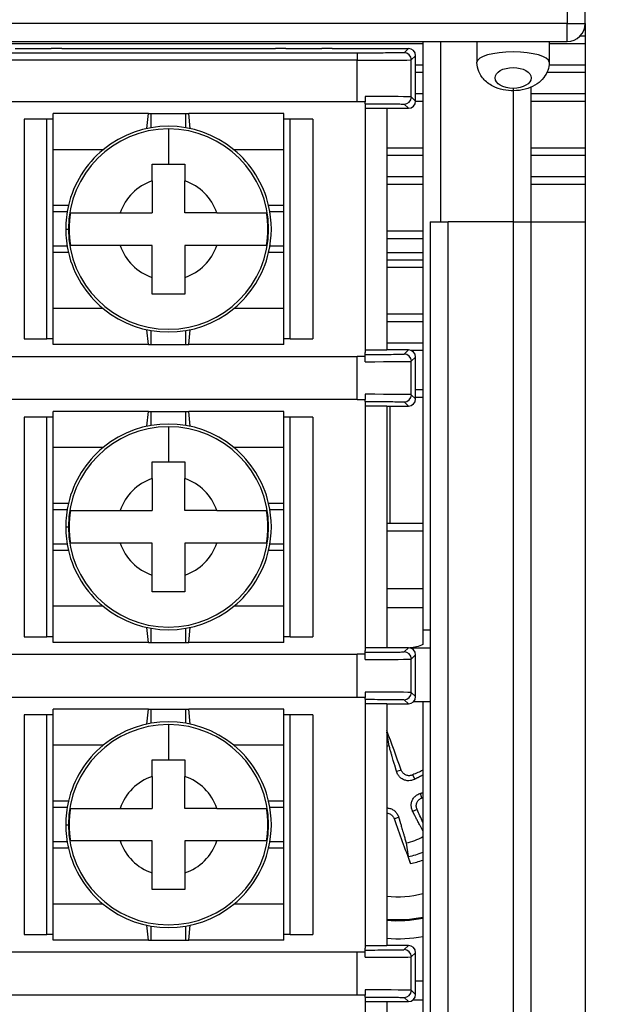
# Model space of a CAD drawing. Extents: x 14112 to 14372, y -2388 to -2111.
# Tile 14 of 22: x 14124 to 14140, y -2200 to -2173. Entities that reach past the tile are written whole.
import ezdxf

# ---------------------------------------------------------------- set-up
doc = ezdxf.new("R2010")
doc.units = 0
doc.layers.get('0').update_dxf_attribs({"linetype": 'CONTINUOUS'})
doc.layers.get('DEFPOINTS').update_dxf_attribs({"color": 8, "linetype": 'CONTINUOUS'})
doc.styles.get("Standard").update_dxf_attribs({"font": 'PMingLiU.ttf'})
doc.dimstyles.new('ISO-25', dxfattribs={"dimtxt": 3, "dimasz": 3, "dimexe": 1, "dimexo": 1, "dimgap": 2, "dimtad": 2, "dimtih": 1, "dimtoh": 1, "dimtxsty": 'STANDARD', "dimcen": 0, "dimclrd": 256, "dimclre": 256, "dimclrt": 256, "dimazin": 3, "dimtfac": 1, "dimtmove": 0, "dimatfit": 3})

# ---------------------------------------------------------------- blocks, each defined once
blk = doc.blocks.new('*D3')
for p, q in [((14112.495, -2196.209), (14112.495, -2116.096)), ((14162.495, -2196.209), (14162.495, -2116.096)), ((14115.495, -2117.096), (14159.495, -2117.096))]:
    blk.add_line(p, q)
for points in [[(14115.495, -2116.596), (14115.495, -2117.596), (14112.495, -2117.096)], [(14159.495, -2116.596), (14159.495, -2117.596), (14162.495, -2117.096)]]:
    blk.add_solid(points)
at = {"layer": 'DEFPOINTS', "color": 0}
for p in [(14162.495, -2117.096), (14112.495, -2197.209), (14162.495, -2197.209)]:
    blk.add_point(p, dxfattribs=at)
at = {"insert": (14137.495, -2113.398), "char_height": 3, "attachment_point": 5}
blk.add_mtext('50', dxfattribs=at)
blk = doc.blocks.new('*D4')
for p, q in [((14118.495, -2287.049), (14118.495, -2124.127)), ((14156.495, -2137.049), (14156.495, -2124.127)), ((14153.495, -2125.127), (14121.495, -2125.127))]:
    blk.add_line(p, q)
for points in [[(14121.495, -2124.627), (14121.495, -2125.627), (14118.495, -2125.127)], [(14153.495, -2124.627), (14153.495, -2125.627), (14156.495, -2125.127)]]:
    blk.add_solid(points)
at = {"layer": 'DEFPOINTS', "color": 0}
for p in [(14118.495, -2125.127), (14156.495, -2138.049), (14118.495, -2288.049)]:
    blk.add_point(p, dxfattribs=at)
at = {"insert": (14137.495, -2121.457), "char_height": 3, "attachment_point": 5}
blk.add_mtext('38', dxfattribs=at)
blk = doc.blocks.new('*D5')
for p, q in [((14157.495, -2138.049), (14171.483, -2138.049)), ((14170.483, -2141.049), (14170.483, -2285.049)), ((14119.495, -2288.049), (14171.483, -2288.049))]:
    blk.add_line(p, q)
for points in [[(14169.983, -2141.049), (14170.983, -2141.049), (14170.483, -2138.049)], [(14169.983, -2285.049), (14170.983, -2285.049), (14170.483, -2288.049)]]:
    blk.add_solid(points)
at = {"layer": 'DEFPOINTS', "color": 0}
for p in [(14156.495, -2138.049), (14118.495, -2288.049), (14170.483, -2288.049)]:
    blk.add_point(p, dxfattribs=at)
at = {"insert": (14175.348, -2213.049), "char_height": 3, "attachment_point": 5}
blk.add_mtext('150', dxfattribs=at)
blk = doc.blocks.new('*D6')
for p, q in [((14139.172, -2132.049), (14179.997, -2132.049)), ((14178.997, -2135.049), (14178.997, -2291.049)), ((14138.565, -2294.049), (14179.997, -2294.049))]:
    blk.add_line(p, q)
for points in [[(14178.497, -2135.049), (14179.497, -2135.049), (14178.997, -2132.049)], [(14178.497, -2291.049), (14179.497, -2291.049), (14178.997, -2294.049)]]:
    blk.add_solid(points)
at = {"layer": 'DEFPOINTS', "color": 0}
for p in [(14138.172, -2132.049), (14137.565, -2294.049), (14178.997, -2294.049)]:
    blk.add_point(p, dxfattribs=at)
at = {"insert": (14183.861, -2213.049), "char_height": 3, "attachment_point": 5}
blk.add_mtext('162', dxfattribs=at)

msp = doc.modelspace()

# ---------------------------------------------------------------- linework, layer by layer
for p, q in [((14138.995, -2165.549), (14138.995, -2172.849)), ((14139.495, -2172.849), (14139.495, -2165.549)), ((14138.995, -2172.849), (14112.995, -2172.849)), ((14138.995, -2172.849), (14139.495, -2172.849)), ((14138.995, -2173.349), (14138.995, -2172.849)), ((14139.495, -2172.849), (14139.495, -2275.049)), ((14139.495, -2173.204), (14139.348, -2173.204)), ((14112.995, -2173.349), (14138.995, -2173.349)), ((14122.465, -2173.404), (14134.995, -2173.404)), ((14134.995, -2173.349), (14134.995, -2189.649)), ((14135.495, -2178.349), (14135.495, -2173.349)), ((14136.495, -2173.349), (14136.495, -2173.927)), ((14138.495, -2173.349), (14138.495, -2173.927)), ((14138.495, -2173.404), (14139.495, -2173.404)), ((14133.176, -2173.671), (14122.715, -2173.671)), ((14123.695, -2173.549), (14124.695, -2173.549)), ((14124.984, -2173.545), (14124.695, -2173.549)), ((14124.984, -2173.545), (14130.906, -2173.545)), ((14131.195, -2173.549), (14130.906, -2173.545)), ((14131.195, -2173.549), (14132.195, -2173.549)), ((14132.484, -2173.545), (14132.195, -2173.549)), ((14132.484, -2173.545), (14134.595, -2173.545)), ((14133.176, -2173.671), (14133.176, -2173.871)), ((14134.595, -2173.545), (14134.475, -2173.66)), ((14134.795, -2173.745), (14134.675, -2173.86)), ((14134.795, -2175.001), (14134.795, -2173.745)), ((14133.176, -2173.871), (14122.715, -2173.871)), ((14133.176, -2175.023), (14133.176, -2173.871)), ((14134.675, -2174.886), (14134.675, -2173.86)), ((14134.995, -2174.004), (14134.795, -2174.004)), ((14139.495, -2174.004), (14138.491, -2174.004)), ((14134.795, -2174.204), (14134.995, -2174.204)), ((14138.435, -2174.204), (14139.495, -2174.204)), ((14137.995, -2178.349), (14137.995, -2174.616)), ((14133.395, -2174.875), (14133.395, -2175.023)), ((14134.675, -2174.886), (14134.675, -2174.886)), ((14134.675, -2174.886), (14134.795, -2175.001)), ((14134.995, -2174.804), (14134.795, -2174.804)), ((14137.495, -2174.648), (14137.495, -2174.715)), ((14137.495, -2174.715), (14137.495, -2178.349)), ((14139.495, -2174.804), (14137.995, -2174.804)), ((14133.176, -2175.023), (14122.715, -2175.023)), ((14133.395, -2175.023), (14133.176, -2175.023)), ((14133.395, -2175.075), (14133.395, -2175.127)), ((14133.395, -2175.127), (14133.395, -2181.969)), ((14134.475, -2175.086), (14134.595, -2175.201)), ((14134.795, -2175.004), (14134.995, -2175.004)), ((14137.995, -2175.004), (14139.495, -2175.004)), ((14127.387, -2175.348), (14124.745, -2175.348)), ((14124.745, -2176.348), (14124.745, -2175.348)), ((14127.349, -2175.761), (14127.387, -2175.348)), ((14127.387, -2175.348), (14127.468, -2175.348)), ((14127.468, -2175.348), (14128.422, -2175.348)), ((14127.468, -2175.738), (14127.468, -2175.348)), ((14128.422, -2175.348), (14128.504, -2175.348)), ((14128.422, -2175.738), (14128.422, -2175.348)), ((14131.145, -2175.348), (14128.504, -2175.348)), ((14128.541, -2175.761), (14128.504, -2175.348)), ((14131.145, -2176.348), (14131.145, -2175.348)), ((14133.395, -2175.193), (14133.995, -2175.193)), ((14133.995, -2175.193), (14133.995, -2181.903)), ((14133.995, -2175.201), (14134.595, -2175.201)), ((14123.946, -2175.506), (14123.946, -2181.59)), ((14124.57, -2175.506), (14123.946, -2175.506)), ((14124.745, -2175.506), (14124.57, -2175.506)), ((14124.57, -2181.59), (14124.57, -2175.506)), ((14131.32, -2175.506), (14131.145, -2175.506)), ((14131.945, -2175.506), (14131.32, -2175.506)), ((14131.32, -2181.59), (14131.32, -2175.506)), ((14131.945, -2175.506), (14131.945, -2181.59)), ((14126.133, -2176.348), (14124.745, -2176.348)), ((14124.745, -2177.898), (14124.745, -2176.348)), ((14131.145, -2176.348), (14129.757, -2176.348)), ((14131.145, -2177.898), (14131.145, -2176.348)), ((14134.995, -2176.304), (14133.995, -2176.304)), ((14133.995, -2176.504), (14134.995, -2176.504)), ((14139.495, -2176.304), (14137.995, -2176.304)), ((14137.995, -2176.504), (14139.495, -2176.504)), ((14134.995, -2177.104), (14133.995, -2177.104)), ((14133.995, -2177.304), (14134.995, -2177.304)), ((14139.495, -2177.104), (14137.995, -2177.104)), ((14137.995, -2177.304), (14139.495, -2177.304)), ((14125.17, -2177.898), (14124.745, -2177.898)), ((14124.745, -2178.071), (14124.745, -2177.898)), ((14131.145, -2177.898), (14130.72, -2177.898)), ((14131.145, -2178.071), (14131.145, -2177.898)), ((14124.745, -2179.025), (14124.745, -2178.071)), ((14125.135, -2178.071), (14124.745, -2178.071)), ((14131.145, -2178.071), (14130.755, -2178.071)), ((14131.145, -2179.025), (14131.145, -2178.071)), ((14135.195, -2178.349), (14135.695, -2178.349)), ((14135.195, -2178.349), (14135.195, -2269.549)), ((14135.695, -2269.549), (14135.695, -2178.349)), ((14137.495, -2178.349), (14135.695, -2178.349)), ((14137.495, -2178.349), (14137.995, -2178.349)), ((14137.495, -2178.349), (14137.495, -2269.549)), ((14137.995, -2269.549), (14137.995, -2178.349)), ((14137.995, -2178.349), (14139.495, -2178.349)), ((14125.095, -2178.548), (14125.17, -2178.548)), ((14134.995, -2178.604), (14133.995, -2178.604)), ((14133.995, -2178.804), (14134.995, -2178.804)), ((14125.135, -2179.025), (14124.745, -2179.025)), ((14124.745, -2179.198), (14124.745, -2179.025)), ((14125.17, -2179.198), (14124.745, -2179.198)), ((14124.745, -2180.748), (14124.745, -2179.198)), ((14131.145, -2179.198), (14130.72, -2179.198)), ((14131.145, -2179.025), (14130.755, -2179.025)), ((14131.145, -2179.198), (14131.145, -2179.025)), ((14131.145, -2180.748), (14131.145, -2179.198)), ((14134.995, -2179.204), (14133.995, -2179.204)), ((14134.995, -2179.404), (14133.995, -2179.404)), ((14133.995, -2179.604), (14134.995, -2179.604)), ((14126.133, -2180.748), (14124.745, -2180.748)), ((14124.745, -2181.748), (14124.745, -2180.748)), ((14131.145, -2180.748), (14129.757, -2180.748)), ((14131.145, -2181.748), (14131.145, -2180.748)), ((14134.995, -2180.904), (14133.995, -2180.904)), ((14133.995, -2181.104), (14134.995, -2181.104)), ((14127.387, -2181.748), (14127.349, -2181.335)), ((14127.468, -2181.748), (14127.468, -2181.358)), ((14128.422, -2181.748), (14128.422, -2181.358)), ((14128.504, -2181.748), (14128.541, -2181.335)), ((14123.946, -2181.59), (14124.57, -2181.59)), ((14124.745, -2181.59), (14124.57, -2181.59)), ((14131.32, -2181.59), (14131.145, -2181.59)), ((14131.32, -2181.59), (14131.945, -2181.59)), ((14134.995, -2181.704), (14133.995, -2181.704)), ((14127.387, -2181.748), (14124.745, -2181.748)), ((14127.387, -2181.748), (14127.468, -2181.748)), ((14127.468, -2181.748), (14128.422, -2181.748)), ((14128.422, -2181.748), (14128.504, -2181.748)), ((14131.145, -2181.748), (14128.504, -2181.748)), ((14133.995, -2181.903), (14133.395, -2181.903)), ((14133.395, -2182.021), (14133.395, -2181.969)), ((14134.595, -2181.895), (14133.995, -2181.895)), ((14134.475, -2182.01), (14134.595, -2181.895)), ((14134.655, -2181.904), (14134.995, -2181.904)), ((14122.715, -2182.073), (14133.176, -2182.073)), ((14133.176, -2183.273), (14133.176, -2182.073)), ((14133.395, -2182.073), (14133.176, -2182.073)), ((14133.395, -2182.221), (14133.395, -2182.073)), ((14134.675, -2182.21), (14134.795, -2182.095)), ((14134.675, -2183.136), (14134.675, -2182.21)), ((14134.795, -2183.251), (14134.795, -2182.095)), ((14134.995, -2183.004), (14134.795, -2183.004)), ((14133.176, -2183.273), (14122.715, -2183.273)), ((14133.176, -2183.273), (14133.395, -2183.273)), ((14133.395, -2183.125), (14133.395, -2183.273)), ((14133.395, -2183.325), (14133.395, -2183.377)), ((14134.475, -2183.336), (14134.595, -2183.451)), ((14134.675, -2183.136), (14134.675, -2183.136)), ((14134.675, -2183.136), (14134.795, -2183.251)), ((14134.795, -2183.204), (14134.995, -2183.204)), ((14127.387, -2183.598), (14124.745, -2183.598)), ((14124.745, -2184.598), (14124.745, -2183.598)), ((14127.349, -2184.011), (14127.387, -2183.598)), ((14127.387, -2183.598), (14127.468, -2183.598)), ((14127.468, -2183.598), (14128.422, -2183.598)), ((14127.468, -2183.988), (14127.468, -2183.598)), ((14128.422, -2183.598), (14128.504, -2183.598)), ((14128.422, -2183.988), (14128.422, -2183.598)), ((14131.145, -2183.598), (14128.504, -2183.598)), ((14128.541, -2184.011), (14128.504, -2183.598)), ((14131.145, -2184.598), (14131.145, -2183.598)), ((14133.395, -2183.377), (14133.395, -2190.219)), ((14133.395, -2183.443), (14133.995, -2183.443)), ((14133.995, -2183.443), (14133.995, -2190.153)), ((14133.995, -2183.451), (14134.595, -2183.451)), ((14134.075, -2183.451), (14134.075, -2186.708)), ((14123.946, -2183.756), (14123.946, -2189.84)), ((14124.57, -2183.756), (14123.946, -2183.756)), ((14124.745, -2183.756), (14124.57, -2183.756)), ((14124.57, -2189.84), (14124.57, -2183.756)), ((14131.32, -2183.756), (14131.145, -2183.756)), ((14131.945, -2183.756), (14131.32, -2183.756)), ((14131.32, -2189.84), (14131.32, -2183.756)), ((14131.945, -2183.756), (14131.945, -2189.84)), ((14126.133, -2184.598), (14124.745, -2184.598)), ((14124.745, -2186.148), (14124.745, -2184.598)), ((14131.145, -2184.598), (14129.757, -2184.598)), ((14131.145, -2186.148), (14131.145, -2184.598)), ((14125.17, -2186.148), (14124.745, -2186.148)), ((14124.745, -2186.321), (14124.745, -2186.148)), ((14124.745, -2187.275), (14124.745, -2186.321)), ((14125.135, -2186.321), (14124.745, -2186.321)), ((14131.145, -2186.148), (14130.72, -2186.148)), ((14131.145, -2186.321), (14130.755, -2186.321)), ((14131.145, -2186.321), (14131.145, -2186.148)), ((14131.145, -2187.275), (14131.145, -2186.321)), ((14125.095, -2186.798), (14125.17, -2186.798)), ((14134.995, -2186.708), (14133.995, -2186.708)), ((14133.995, -2186.908), (14134.995, -2186.908)), ((14125.135, -2187.275), (14124.745, -2187.275)), ((14124.745, -2187.448), (14124.745, -2187.275)), ((14125.17, -2187.448), (14124.745, -2187.448)), ((14124.745, -2188.998), (14124.745, -2187.448)), ((14131.145, -2187.448), (14130.72, -2187.448)), ((14131.145, -2187.275), (14130.755, -2187.275)), ((14131.145, -2187.448), (14131.145, -2187.275)), ((14131.145, -2188.998), (14131.145, -2187.448)), ((14133.995, -2188.508), (14134.995, -2188.508)), ((14126.133, -2188.998), (14124.745, -2188.998)), ((14124.745, -2189.998), (14124.745, -2188.998)), ((14131.145, -2188.998), (14129.757, -2188.998)), ((14131.145, -2189.998), (14131.145, -2188.998)), ((14133.995, -2189.028), (14134.995, -2189.028)), ((14127.387, -2189.998), (14127.349, -2189.585)), ((14127.468, -2189.998), (14127.468, -2189.608)), ((14128.422, -2189.998), (14128.422, -2189.608)), ((14128.504, -2189.998), (14128.541, -2189.585)), ((14123.946, -2189.84), (14124.57, -2189.84)), ((14124.745, -2189.84), (14124.57, -2189.84)), ((14131.32, -2189.84), (14131.145, -2189.84)), ((14131.32, -2189.84), (14131.945, -2189.84)), ((14134.995, -2189.649), (14135.195, -2189.649)), ((14127.387, -2189.998), (14124.745, -2189.998)), ((14127.387, -2189.998), (14127.468, -2189.998)), ((14127.468, -2189.998), (14128.422, -2189.998)), ((14128.422, -2189.998), (14128.504, -2189.998)), ((14131.145, -2189.998), (14128.504, -2189.998)), ((14133.995, -2190.153), (14133.395, -2190.153)), ((14134.595, -2190.145), (14133.995, -2190.145)), ((14134.475, -2190.26), (14134.595, -2190.145)), ((14134.638, -2190.149), (14135.195, -2190.149)), ((14122.715, -2190.323), (14133.176, -2190.323)), ((14133.176, -2191.523), (14133.176, -2190.323)), ((14133.395, -2190.323), (14133.176, -2190.323)), ((14133.395, -2190.271), (14133.395, -2190.219)), ((14133.395, -2190.471), (14133.395, -2190.323)), ((14134.675, -2190.46), (14134.795, -2190.345)), ((14134.795, -2191.501), (14134.795, -2190.345)), ((14134.675, -2191.386), (14134.675, -2190.46)), ((14133.176, -2191.523), (14122.715, -2191.523)), ((14133.395, -2191.523), (14133.176, -2191.523)), ((14133.395, -2191.375), (14133.395, -2191.523)), ((14134.675, -2191.386), (14134.675, -2191.386)), ((14134.675, -2191.386), (14134.795, -2191.501)), ((14133.395, -2191.575), (14133.395, -2191.627)), ((14133.395, -2191.627), (14133.395, -2198.469)), ((14133.395, -2191.693), (14133.995, -2191.693)), ((14133.995, -2191.693), (14133.995, -2198.403)), ((14133.995, -2191.701), (14134.595, -2191.701)), ((14134.475, -2191.586), (14134.595, -2191.701)), ((14135.195, -2191.649), (14134.73, -2191.649)), ((14134.995, -2191.649), (14134.995, -2252.549)), ((14123.946, -2192.006), (14123.946, -2198.09)), ((14124.57, -2192.006), (14123.946, -2192.006)), ((14124.745, -2192.006), (14124.57, -2192.006)), ((14124.57, -2198.09), (14124.57, -2192.006)), ((14127.387, -2191.848), (14124.745, -2191.848)), ((14124.745, -2192.848), (14124.745, -2191.848)), ((14127.349, -2192.261), (14127.387, -2191.848)), ((14127.387, -2191.848), (14127.468, -2191.848)), ((14127.468, -2191.848), (14128.422, -2191.848)), ((14127.468, -2192.238), (14127.468, -2191.848)), ((14128.422, -2191.848), (14128.504, -2191.848)), ((14128.422, -2192.238), (14128.422, -2191.848)), ((14131.145, -2191.848), (14128.504, -2191.848)), ((14128.541, -2192.261), (14128.504, -2191.848)), ((14131.145, -2192.848), (14131.145, -2191.848)), ((14131.32, -2192.006), (14131.145, -2192.006)), ((14131.945, -2192.006), (14131.32, -2192.006)), ((14131.32, -2198.09), (14131.32, -2192.006)), ((14131.945, -2192.006), (14131.945, -2198.09)), ((14134.058, -2192.864), (14133.999, -2192.487)), ((14126.133, -2192.848), (14124.745, -2192.848)), ((14124.745, -2194.398), (14124.745, -2192.848)), ((14131.145, -2192.848), (14129.757, -2192.848)), ((14131.145, -2194.398), (14131.145, -2192.848)), ((14134.394, -2193.534), (14134.267, -2193.578)), ((14134.712, -2193.67), (14134.768, -2193.791)), ((14134.969, -2194.307), (14134.925, -2194.18)), ((14125.17, -2194.398), (14124.745, -2194.398)), ((14124.745, -2194.571), (14124.745, -2194.398)), ((14131.145, -2194.398), (14130.72, -2194.398)), ((14131.145, -2194.571), (14131.145, -2194.398)), ((14124.745, -2195.525), (14124.745, -2194.571)), ((14125.135, -2194.571), (14124.745, -2194.571)), ((14131.145, -2194.571), (14130.755, -2194.571)), ((14131.145, -2195.525), (14131.145, -2194.571)), ((14134.834, -2194.625), (14134.712, -2194.681)), ((14125.095, -2195.048), (14125.17, -2195.048)), ((14134.197, -2194.882), (14134.323, -2194.838)), ((14125.135, -2195.525), (14124.745, -2195.525)), ((14124.745, -2195.698), (14124.745, -2195.525)), ((14131.145, -2195.525), (14130.755, -2195.525)), ((14131.145, -2195.698), (14131.145, -2195.525)), ((14134.532, -2195.552), (14134.591, -2195.929)), ((14125.17, -2195.698), (14124.745, -2195.698)), ((14124.745, -2197.248), (14124.745, -2195.698)), ((14131.145, -2195.698), (14130.72, -2195.698)), ((14131.145, -2197.248), (14131.145, -2195.698)), ((14126.133, -2197.248), (14124.745, -2197.248)), ((14124.745, -2198.248), (14124.745, -2197.248)), ((14131.145, -2197.248), (14129.757, -2197.248)), ((14131.145, -2198.248), (14131.145, -2197.248)), ((14127.387, -2198.248), (14127.349, -2197.835)), ((14127.468, -2198.248), (14127.468, -2197.858)), ((14128.422, -2198.248), (14128.422, -2197.858)), ((14128.504, -2198.248), (14128.541, -2197.835)), ((14123.946, -2198.09), (14124.57, -2198.09)), ((14124.745, -2198.09), (14124.57, -2198.09)), ((14127.387, -2198.248), (14124.745, -2198.248)), ((14127.387, -2198.248), (14127.468, -2198.248)), ((14127.468, -2198.248), (14128.422, -2198.248)), ((14128.422, -2198.248), (14128.504, -2198.248)), ((14131.145, -2198.248), (14128.504, -2198.248)), ((14131.32, -2198.09), (14131.145, -2198.09)), ((14131.32, -2198.09), (14131.945, -2198.09)), ((14122.715, -2198.573), (14133.176, -2198.573)), ((14133.176, -2199.773), (14133.176, -2198.573)), ((14133.176, -2198.573), (14133.395, -2198.573)), ((14133.995, -2198.403), (14133.395, -2198.403)), ((14133.395, -2198.521), (14133.395, -2198.469)), ((14133.395, -2198.721), (14133.395, -2198.573)), ((14134.595, -2198.395), (14133.995, -2198.395)), ((14134.475, -2198.51), (14134.595, -2198.395)), ((14134.675, -2198.71), (14134.795, -2198.595)), ((14134.795, -2199.751), (14134.795, -2198.595)), ((14134.675, -2199.636), (14134.675, -2198.71)), ((14134.995, -2199.388), (14134.795, -2199.388)), ((14133.395, -2199.625), (14133.395, -2199.773)), ((14134.675, -2199.636), (14134.675, -2199.636)), ((14134.675, -2199.636), (14134.795, -2199.751)), ((14133.176, -2199.773), (14122.715, -2199.773)), ((14133.395, -2199.773), (14133.176, -2199.773)), ((14133.395, -2199.825), (14133.395, -2199.877)), ((14133.395, -2199.877), (14133.395, -2206.719)), ((14133.395, -2199.943), (14133.995, -2199.943)), ((14133.995, -2199.943), (14133.995, -2206.653)), ((14133.995, -2199.951), (14134.595, -2199.951)), ((14134.475, -2199.836), (14134.595, -2199.951)), ((14134.995, -2199.908), (14134.719, -2199.908))]:
    msp.add_line(p, q)
for centre, radius, start, end in [((14138.995, -2172.849), 0.5, 270, 0), ((14127.945, -2178.548), 2.85, 50.5275, 129.4725), ((14127.945, -2178.548), 2.775, 90, 180), ((14127.945, -2178.548), 2.775, 180, 90), ((14127.945, -2178.548), 2.85, 129.4725, 166.8165), ((14127.945, -2178.548), 2.85, 13.1835, 50.5275), ((14127.945, -2178.548), 1.412, 108.5858, 161.4142), ((14127.945, -2178.548), 1.412, 18.5858, 71.4142), ((14127.945, -2178.548), 2.85, 166.8165, 180), ((14127.945, -2178.548), 2.85, 346.8165, 13.1835), ((14127.945, -2178.548), 2.755, 170.5995, 189.4005), ((14127.945, -2178.548), 2.755, 350.5995, 9.4005), ((14127.945, -2178.548), 2.85, 180, 193.1835), ((14127.945, -2178.548), 2.85, 193.1835, 230.5275), ((14127.945, -2178.548), 1.412, 198.5858, 251.4142), ((14127.945, -2178.548), 1.412, 288.5858, 341.4142), ((14127.945, -2178.548), 2.85, 309.4725, 346.8165), ((14127.945, -2178.548), 2.85, 230.5275, 309.4725), ((14127.945, -2186.798), 2.775, 90, 180), ((14127.945, -2186.798), 2.775, 180, 90), ((14127.945, -2186.798), 2.85, 50.5275, 129.4725), ((14127.945, -2186.798), 2.85, 129.4725, 166.8165), ((14127.945, -2186.798), 2.85, 13.1835, 50.5275), ((14127.945, -2186.798), 1.412, 108.5858, 161.4142), ((14127.945, -2186.798), 1.412, 18.5858, 71.4142), ((14127.945, -2186.798), 2.85, 166.8165, 180), ((14127.945, -2186.798), 2.755, 170.5995, 189.4005), ((14127.945, -2186.798), 2.755, 350.5995, 9.4005), ((14127.945, -2186.798), 2.85, 346.8165, 13.1835), ((14127.945, -2186.798), 2.85, 180, 193.1835), ((14127.945, -2186.798), 2.85, 193.1835, 230.5275), ((14127.945, -2186.798), 1.412, 198.5858, 251.4142), ((14127.945, -2186.798), 1.412, 288.5858, 341.4142), ((14127.945, -2186.798), 2.85, 309.4725, 346.8165), ((14127.945, -2186.798), 2.85, 230.5275, 309.4725), ((14127.945, -2195.048), 2.775, 90, 180), ((14127.945, -2195.048), 2.775, 180, 90), ((14127.945, -2195.048), 2.85, 50.5275, 129.4725), ((14134.295, -2194.208), 1.746, 99.7682, 99.8912), ((14127.945, -2195.048), 2.85, 129.4725, 166.8165), ((14127.945, -2195.048), 2.85, 13.1835, 50.5275), ((14134.295, -2194.208), 1.364, 100.0132, 102.7018), ((14127.945, -2195.048), 1.412, 108.5858, 161.4142), ((14127.945, -2195.048), 1.412, 18.5858, 71.4142), ((14127.945, -2195.048), 2.85, 166.8165, 180), ((14127.945, -2195.048), 2.85, 346.8165, 13.1835), ((14127.945, -2195.048), 2.755, 170.5995, 189.4005), ((14127.945, -2195.048), 2.755, 350.5995, 9.4005), ((14127.945, -2195.048), 2.85, 180, 193.1835), ((14127.945, -2195.048), 1.412, 198.5858, 251.4142), ((14127.945, -2195.048), 1.412, 288.5858, 341.4142), ((14134.295, -2194.208), 1.364, 280.0132, 300.867), ((14127.945, -2195.048), 2.85, 193.1835, 230.5275), ((14127.945, -2195.048), 2.85, 309.4725, 346.8165), ((14134.295, -2194.208), 1.746, 279.7682, 293.6291), ((14134.295, -2194.208), 1.949, 280.5186, 291.0494), ((14134.295, -2194.208), 2.838, 263.9318, 284.2801), ((14127.945, -2195.048), 2.85, 230.5275, 309.4725), ((14134.295, -2194.208), 3.47, 265.0397, 281.6395), ((14134.295, -2194.208), 3.5, 265.0829, 281.537), ((14134.295, -2194.208), 4, 265.6988, 280.0787)]:
    msp.add_arc(centre, radius, start, end)
for centre, major_axis, ratio, start_param, end_param in [((14134.475, -2173.86), (-0.139, 0.144), 0.999921, 3.945573, 5.515947), ((14134.595, -2173.745), (-0.144, -0.139), 0.999921, 2.374801, 3.945518), ((14137.495, -2173.927), (-1, 0), 0.288675, 3.141593, 6.283185), ((14133.176, -2173.86), (1.5, 0), 0.007563, 4.712403, 6.274143), ((14133.176, -2174.886), (1.5, 0), 0.007563, 0.009045, 1.42384), ((14134.475, -2174.886), (-0.139, -0.144), 0.999921, 0.766871, 2.337588), ((14134.595, -2175.001), (-0.144, 0.139), 0.999921, 2.337667, 3.908384), ((14134.595, -2182.095), (-0.144, -0.139), 0.999921, 2.374801, 3.945518), ((14133.176, -2182.21), (1.5, 0), 0.007563, 4.859347, 6.27414), ((14134.475, -2182.21), (0.139, -0.144), 0.999921, 0.804005, 2.374722), ((14133.176, -2183.136), (1.5, 0), 0.007563, 0.009045, 1.42384), ((14134.475, -2183.136), (-0.139, -0.144), 0.999921, 0.766871, 2.337588), ((14134.595, -2183.251), (-0.144, 0.139), 0.999921, 2.337667, 3.908384), ((14134.595, -2190.345), (-0.144, -0.139), 0.999921, 2.374801, 3.945518), ((14134.475, -2190.46), (0.139, -0.144), 0.999921, 0.804005, 2.374722), ((14133.176, -2190.46), (1.5, 0), 0.007563, 4.859347, 6.27414), ((14133.176, -2191.386), (1.5, 0), 0.007563, 0.009045, 1.42384), ((14134.475, -2191.386), (-0.139, -0.144), 0.999921, 0.766871, 2.337588), ((14134.595, -2191.501), (-0.144, 0.139), 0.999921, 2.337667, 3.908384), ((14134.099, -2194.276), (-1.952, 5.67), 0.087156, 4.813459, 5.011899), ((14134.383, -2194.396), (-5.438, -2.528), 0.087156, 4.559104, 4.611319), ((14134.228, -2194.012), (5.67, 1.952), 0.087156, 4.813459, 4.818123), ((14134.107, -2194.296), (-2.528, 5.438), 0.087156, 4.545104, 4.611319), ((14134.491, -2194.14), (1.952, -5.67), 0.087156, 4.813459, 5.039663), ((14134.475, -2198.71), (0.139, -0.144), 0.999921, 0.804005, 2.374722), ((14134.595, -2198.595), (-0.144, -0.139), 0.999921, 2.374801, 3.945518), ((14133.176, -2198.71), (1.5, 0), 0.007563, 4.859347, 6.27414), ((14133.176, -2199.636), (1.5, 0), 0.007563, 0.009045, 1.42384), ((14134.475, -2199.636), (-0.139, -0.144), 0.999921, 0.766871, 2.337588), ((14134.595, -2199.751), (-0.144, 0.139), 0.999921, 2.337667, 3.908384)]:
    msp.add_ellipse(centre, major_axis=major_axis, ratio=ratio, start_param=start_param, end_param=end_param)
msp.add_ellipse((14137.495, -2174.36), major_axis=(0.5, 0), ratio=0.57735)
for points, knots in [([(14134.475, -2173.66), (14134.474, -2173.661), (14134.459, -2173.662), (14134.429, -2173.663), (14134.399, -2173.664), (14134.355, -2173.665), (14134.298, -2173.666), (14134.241, -2173.667), (14134.171, -2173.667), (14134.091, -2173.668), (14134.01, -2173.669), (14133.919, -2173.669), (14133.821, -2173.67), (14133.722, -2173.67), (14133.616, -2173.671), (14133.508, -2173.671), (14133.4, -2173.671), (14133.29, -2173.671), (14133.176, -2173.671)], [0, 0, 0, 0, 0.1666667, 0.1666667, 0.1666667, 0.3333333, 0.3333333, 0.3333333, 0.5, 0.5, 0.5, 0.6666667, 0.6666667, 0.6666667, 0.8333333, 0.8333333, 0.8333333, 1, 1, 1, 1]), ([(14138.495, -2173.927), (14138.495, -2174.004), (14138.481, -2174.081), (14138.43, -2174.227), (14138.391, -2174.293), (14138.293, -2174.42), (14138.231, -2174.476), (14138.082, -2174.58), (14137.993, -2174.621), (14137.801, -2174.685), (14137.698, -2174.704), (14137.495, -2174.719), (14137.396, -2174.716), (14137.199, -2174.686), (14137.101, -2174.661), (14136.907, -2174.579), (14136.81, -2174.522), (14136.652, -2174.371), (14136.588, -2174.286), (14136.515, -2174.106), (14136.496, -2174.022), (14136.495, -2173.933), (14136.495, -2173.93), (14136.495, -2173.927)], [1.570796, 1.570796, 1.570796, 1.570796, 1.772122, 1.772122, 1.990127, 1.990127, 2.261206, 2.261206, 2.620315, 2.620315, 3.016632, 3.016632, 3.391751, 3.391751, 3.772321, 3.772321, 4.169354, 4.169354, 4.481505, 4.481505, 4.704708, 4.704708, 4.712389, 4.712389, 4.712389, 4.712389]), ([(14125.227, -2178.098), (14125.264, -2178.098), (14125.337, -2178.098), (14125.443, -2178.098), (14125.631, -2178.098), (14125.914, -2178.098), (14126.262, -2178.098), (14126.37, -2178.098), (14126.485, -2178.098), (14126.607, -2178.098)], [0, 0, 0, 0, 0.299884, 0.299884, 0.299884, 0.833184, 0.833184, 0.833184, 1, 1, 1, 1]), ([(14129.283, -2178.098), (14129.67, -2178.098), (14129.995, -2178.098), (14130.238, -2178.098), (14130.441, -2178.098), (14130.585, -2178.098), (14130.65, -2178.098), (14130.655, -2178.098), (14130.659, -2178.098), (14130.663, -2178.098)], [0, 0, 0, 0, 0.526615, 0.526615, 0.526615, 0.96749, 0.96749, 0.96749, 1, 1, 1, 1]), ([(14126.607, -2178.998), (14126.221, -2178.998), (14125.895, -2178.998), (14125.652, -2178.998), (14125.449, -2178.998), (14125.305, -2178.998), (14125.24, -2178.998), (14125.235, -2178.998), (14125.231, -2178.998), (14125.227, -2178.998)], [0, 0, 0, 0, 0.526615, 0.526615, 0.526615, 0.96749, 0.96749, 0.96749, 1, 1, 1, 1]), ([(14130.663, -2178.998), (14130.627, -2178.998), (14130.553, -2178.998), (14130.447, -2178.998), (14130.259, -2178.998), (14129.976, -2178.998), (14129.629, -2178.998), (14129.52, -2178.998), (14129.405, -2178.998), (14129.283, -2178.998)], [0, 0, 0, 0, 0.299884, 0.299884, 0.299884, 0.833184, 0.833184, 0.833184, 1, 1, 1, 1]), ([(14133.395, -2182.021), (14133.52, -2182.021), (14133.636, -2182.021), (14133.746, -2182.02), (14133.855, -2182.02), (14133.959, -2182.019), (14134.051, -2182.018), (14134.142, -2182.018), (14134.221, -2182.017), (14134.285, -2182.016), (14134.349, -2182.015), (14134.397, -2182.014), (14134.429, -2182.013), (14134.46, -2182.012), (14134.475, -2182.011), (14134.475, -2182.01)], [0, 0, 0, 0, 0.2, 0.2, 0.2, 0.4, 0.4, 0.4, 0.6, 0.6, 0.6, 0.8, 0.8, 0.8, 1, 1, 1, 1]), ([(14125.227, -2186.348), (14125.264, -2186.348), (14125.337, -2186.348), (14125.443, -2186.348), (14125.631, -2186.348), (14125.914, -2186.348), (14126.262, -2186.348), (14126.37, -2186.348), (14126.485, -2186.348), (14126.607, -2186.348)], [0, 0, 0, 0, 0.299884, 0.299884, 0.299884, 0.833184, 0.833184, 0.833184, 1, 1, 1, 1]), ([(14129.283, -2186.348), (14129.67, -2186.348), (14129.995, -2186.348), (14130.238, -2186.348), (14130.441, -2186.348), (14130.585, -2186.348), (14130.65, -2186.348), (14130.655, -2186.348), (14130.659, -2186.348), (14130.663, -2186.348)], [0, 0, 0, 0, 0.526615, 0.526615, 0.526615, 0.96749, 0.96749, 0.96749, 1, 1, 1, 1]), ([(14126.607, -2187.248), (14126.221, -2187.248), (14125.895, -2187.248), (14125.652, -2187.248), (14125.449, -2187.248), (14125.305, -2187.248), (14125.24, -2187.248), (14125.235, -2187.248), (14125.231, -2187.248), (14125.227, -2187.248)], [0, 0, 0, 0, 0.526615, 0.526615, 0.526615, 0.96749, 0.96749, 0.96749, 1, 1, 1, 1]), ([(14130.663, -2187.248), (14130.627, -2187.248), (14130.553, -2187.248), (14130.447, -2187.248), (14130.259, -2187.248), (14129.976, -2187.248), (14129.629, -2187.248), (14129.52, -2187.248), (14129.405, -2187.248), (14129.283, -2187.248)], [0, 0, 0, 0, 0.299884, 0.299884, 0.299884, 0.833184, 0.833184, 0.833184, 1, 1, 1, 1]), ([(14134.995, -2189.649), (14134.995, -2189.788), (14134.995, -2189.951), (14134.995, -2190.048), (14134.995, -2190.051), (14134.995, -2190.055)], [0, 0, 0, 0, 0.05878141, 0.05878141, 0.06100138, 0.06100138, 0.06100138, 0.06100138]), ([(14133.395, -2190.271), (14133.52, -2190.271), (14133.636, -2190.271), (14133.746, -2190.27), (14133.855, -2190.27), (14133.959, -2190.269), (14134.051, -2190.268), (14134.142, -2190.268), (14134.221, -2190.267), (14134.285, -2190.266), (14134.349, -2190.265), (14134.397, -2190.264), (14134.429, -2190.263), (14134.46, -2190.262), (14134.475, -2190.261), (14134.475, -2190.26)], [0, 0, 0, 0, 0.2, 0.2, 0.2, 0.4, 0.4, 0.4, 0.6, 0.6, 0.6, 0.8, 0.8, 0.8, 1, 1, 1, 1]), ([(14134.768, -2193.791), (14134.763, -2193.794), (14134.757, -2193.797), (14134.719, -2193.814), (14134.684, -2193.824), (14134.623, -2193.832), (14134.591, -2193.833), (14134.527, -2193.825), (14134.495, -2193.816), (14134.439, -2193.792), (14134.41, -2193.775), (14134.36, -2193.735), (14134.339, -2193.711), (14134.302, -2193.661), (14134.285, -2193.63), (14134.271, -2193.59), (14134.269, -2193.584), (14134.267, -2193.578)], [0.15911195, 0.15911195, 0.15911195, 0.15911195, 0.16115379, 0.16115379, 0.17207861, 0.17207861, 0.18130902, 0.18130902, 0.19053944, 0.19053944, 0.19976985, 0.19976985, 0.20900026, 0.20900026, 0.21992508, 0.21992508, 0.22196692, 0.22196692, 0.22196692, 0.22196692]), ([(14134.712, -2193.67), (14134.686, -2193.682), (14134.655, -2193.689), (14134.593, -2193.692), (14134.562, -2193.686), (14134.507, -2193.666), (14134.48, -2193.65), (14134.434, -2193.608), (14134.415, -2193.583), (14134.399, -2193.549), (14134.396, -2193.542), (14134.394, -2193.534)], [0, 0, 0, 0, 0.00877085, 0.00877085, 0.0175417, 0.0175417, 0.02629906, 0.02629906, 0.03505641, 0.03505641, 0.03744006, 0.03744006, 0.03744006, 0.03744006]), ([(14134.712, -2194.681), (14134.709, -2194.675), (14134.707, -2194.67), (14134.689, -2194.632), (14134.68, -2194.597), (14134.671, -2194.535), (14134.671, -2194.504), (14134.679, -2194.44), (14134.687, -2194.408), (14134.711, -2194.352), (14134.728, -2194.323), (14134.769, -2194.273), (14134.792, -2194.252), (14134.842, -2194.215), (14134.874, -2194.198), (14134.913, -2194.184), (14134.919, -2194.182), (14134.925, -2194.18)], [0.15911195, 0.15911195, 0.15911195, 0.15911195, 0.16115379, 0.16115379, 0.17207861, 0.17207861, 0.18130902, 0.18130902, 0.19053944, 0.19053944, 0.19976985, 0.19976985, 0.20900026, 0.20900026, 0.21992508, 0.21992508, 0.22196692, 0.22196692, 0.22196692, 0.22196692]), ([(14134.834, -2194.625), (14134.821, -2194.598), (14134.814, -2194.568), (14134.811, -2194.506), (14134.817, -2194.475), (14134.837, -2194.42), (14134.853, -2194.392), (14134.895, -2194.347), (14134.92, -2194.328), (14134.954, -2194.312), (14134.961, -2194.309), (14134.969, -2194.307)], [0, 0, 0, 0, 0.00877085, 0.00877085, 0.0175417, 0.0175417, 0.02629906, 0.02629906, 0.03505641, 0.03505641, 0.03744006, 0.03744006, 0.03744006, 0.03744006]), ([(14125.227, -2194.598), (14125.264, -2194.598), (14125.337, -2194.598), (14125.443, -2194.598), (14125.631, -2194.598), (14125.914, -2194.598), (14126.262, -2194.598), (14126.37, -2194.598), (14126.485, -2194.598), (14126.607, -2194.598)], [0, 0, 0, 0, 0.299884, 0.299884, 0.299884, 0.833184, 0.833184, 0.833184, 1, 1, 1, 1]), ([(14129.283, -2194.598), (14129.67, -2194.598), (14129.995, -2194.598), (14130.238, -2194.598), (14130.441, -2194.598), (14130.585, -2194.598), (14130.65, -2194.598), (14130.655, -2194.598), (14130.659, -2194.598), (14130.663, -2194.598)], [0, 0, 0, 0, 0.526615, 0.526615, 0.526615, 0.96749, 0.96749, 0.96749, 1, 1, 1, 1]), ([(14133.995, -2194.585), (14134.007, -2194.585), (14134.019, -2194.586), (14134.063, -2194.591), (14134.095, -2194.6), (14134.152, -2194.624), (14134.18, -2194.641), (14134.23, -2194.681), (14134.251, -2194.705), (14134.288, -2194.755), (14134.305, -2194.787), (14134.319, -2194.826), (14134.321, -2194.832), (14134.323, -2194.838)], [0.17779241, 0.17779241, 0.17779241, 0.17779241, 0.18130902, 0.18130902, 0.19053944, 0.19053944, 0.19976985, 0.19976985, 0.20900026, 0.20900026, 0.21992508, 0.21992508, 0.22196692, 0.22196692, 0.22196692, 0.22196692]), ([(14133.995, -2194.726), (14134.016, -2194.728), (14134.037, -2194.733), (14134.083, -2194.75), (14134.111, -2194.766), (14134.157, -2194.808), (14134.175, -2194.833), (14134.191, -2194.867), (14134.194, -2194.874), (14134.197, -2194.882)], [0.01148948, 0.01148948, 0.01148948, 0.01148948, 0.0175417, 0.0175417, 0.02629906, 0.02629906, 0.03505641, 0.03505641, 0.03744006, 0.03744006, 0.03744006, 0.03744006]), ([(14126.607, -2195.498), (14126.221, -2195.498), (14125.895, -2195.498), (14125.652, -2195.498), (14125.449, -2195.498), (14125.305, -2195.498), (14125.24, -2195.498), (14125.235, -2195.498), (14125.231, -2195.498), (14125.227, -2195.498)], [0, 0, 0, 0, 0.526615, 0.526615, 0.526615, 0.96749, 0.96749, 0.96749, 1, 1, 1, 1]), ([(14130.663, -2195.498), (14130.627, -2195.498), (14130.553, -2195.498), (14130.447, -2195.498), (14130.259, -2195.498), (14129.976, -2195.498), (14129.629, -2195.498), (14129.52, -2195.498), (14129.405, -2195.498), (14129.283, -2195.498)], [0, 0, 0, 0, 0.299884, 0.299884, 0.299884, 0.833184, 0.833184, 0.833184, 1, 1, 1, 1]), ([(14134.651, -2196.124), (14134.645, -2196.108), (14134.638, -2196.089), (14134.626, -2196.053), (14134.618, -2196.03), (14134.607, -2195.993), (14134.601, -2195.974), (14134.595, -2195.948), (14134.593, -2195.937), (14134.591, -2195.929)], [0.01964779, 0.01964779, 0.01964779, 0.01964779, 0.02486016, 0.02486016, 0.03109257, 0.03109257, 0.03725791, 0.03725791, 0.04225423, 0.04225423, 0.04225423, 0.04225423]), ([(14133.395, -2198.521), (14133.52, -2198.521), (14133.636, -2198.521), (14133.746, -2198.52), (14133.855, -2198.52), (14133.959, -2198.519), (14134.051, -2198.518), (14134.142, -2198.518), (14134.221, -2198.517), (14134.285, -2198.516), (14134.349, -2198.515), (14134.397, -2198.514), (14134.429, -2198.513), (14134.46, -2198.512), (14134.475, -2198.511), (14134.475, -2198.51)], [0, 0, 0, 0, 0.2, 0.2, 0.2, 0.4, 0.4, 0.4, 0.6, 0.6, 0.6, 0.8, 0.8, 0.8, 1, 1, 1, 1])]:
    msp.add_open_spline(points, degree=3, knots=knots)
for points in [[(14133.395, -2175.075), (14133.395, -2175.074), (14133.395, -2175.057), (14133.395, -2175.023)], [(14133.395, -2175.075), (14133.517, -2175.075), (14133.63, -2175.075), (14133.738, -2175.076)], [(14133.738, -2175.076), (14133.845, -2175.076), (14133.947, -2175.077), (14134.037, -2175.078)], [(14134.037, -2175.078), (14134.127, -2175.078), (14134.205, -2175.079), (14134.271, -2175.08)], [(14134.271, -2175.08), (14134.336, -2175.081), (14134.388, -2175.082), (14134.423, -2175.083)], [(14134.423, -2175.083), (14134.457, -2175.084), (14134.474, -2175.085), (14134.475, -2175.086)], [(14127.495, -2177.21), (14127.495, -2177.053), (14127.495, -2176.898), (14127.495, -2176.748)], [(14127.495, -2176.748), (14127.645, -2176.748), (14127.795, -2176.748), (14127.945, -2176.748)], [(14127.945, -2176.748), (14128.095, -2176.748), (14128.245, -2176.748), (14128.395, -2176.748)], [(14128.395, -2176.748), (14128.395, -2176.899), (14128.395, -2177.053), (14128.395, -2177.21)], [(14127.495, -2180.348), (14127.495, -2180.197), (14127.495, -2180.043), (14127.495, -2179.886)], [(14128.395, -2179.886), (14128.395, -2180.043), (14128.395, -2180.198), (14128.395, -2180.348)], [(14128.395, -2180.348), (14128.096, -2180.348), (14127.796, -2180.348), (14127.495, -2180.348)], [(14133.395, -2182.073), (14133.395, -2182.039), (14133.395, -2182.022), (14133.395, -2182.021)], [(14133.395, -2183.325), (14133.395, -2183.324), (14133.395, -2183.307), (14133.395, -2183.273)], [(14133.395, -2183.325), (14133.517, -2183.325), (14133.63, -2183.325), (14133.738, -2183.326)], [(14133.738, -2183.326), (14133.845, -2183.326), (14133.947, -2183.327), (14134.037, -2183.328)], [(14134.037, -2183.328), (14134.127, -2183.328), (14134.205, -2183.329), (14134.271, -2183.33)], [(14134.271, -2183.33), (14134.336, -2183.331), (14134.388, -2183.332), (14134.423, -2183.333)], [(14134.423, -2183.333), (14134.457, -2183.334), (14134.474, -2183.335), (14134.475, -2183.336)], [(14127.495, -2185.46), (14127.495, -2185.303), (14127.495, -2185.148), (14127.495, -2184.998)], [(14127.495, -2184.998), (14127.645, -2184.998), (14127.795, -2184.998), (14127.945, -2184.998)], [(14127.945, -2184.998), (14128.095, -2184.998), (14128.245, -2184.998), (14128.395, -2184.998)], [(14128.395, -2184.998), (14128.395, -2185.149), (14128.395, -2185.303), (14128.395, -2185.46)], [(14127.495, -2188.598), (14127.495, -2188.447), (14127.495, -2188.293), (14127.495, -2188.136)], [(14128.395, -2188.136), (14128.395, -2188.293), (14128.395, -2188.448), (14128.395, -2188.598)], [(14128.395, -2188.598), (14128.096, -2188.598), (14127.796, -2188.598), (14127.495, -2188.598)], [(14134.995, -2190.055), (14134.889, -2190.109), (14134.756, -2190.147), (14134.638, -2190.149)], [(14133.395, -2190.323), (14133.395, -2190.289), (14133.395, -2190.272), (14133.395, -2190.271)], [(14133.395, -2191.575), (14133.395, -2191.574), (14133.395, -2191.557), (14133.395, -2191.523)], [(14133.395, -2191.575), (14133.517, -2191.575), (14133.63, -2191.575), (14133.738, -2191.576)], [(14133.738, -2191.576), (14133.845, -2191.576), (14133.947, -2191.577), (14134.037, -2191.578)], [(14134.037, -2191.578), (14134.127, -2191.578), (14134.205, -2191.579), (14134.271, -2191.58)], [(14134.271, -2191.58), (14134.336, -2191.581), (14134.388, -2191.582), (14134.423, -2191.583)], [(14134.423, -2191.583), (14134.457, -2191.584), (14134.474, -2191.585), (14134.475, -2191.586)], [(14133.995, -2192.468), (14133.997, -2192.475), (14133.998, -2192.482), (14133.999, -2192.487)], [(14127.495, -2193.71), (14127.495, -2193.553), (14127.495, -2193.398), (14127.495, -2193.248)], [(14127.495, -2193.248), (14127.645, -2193.248), (14127.795, -2193.248), (14127.945, -2193.248)], [(14127.945, -2193.248), (14128.095, -2193.248), (14128.245, -2193.248), (14128.395, -2193.248)], [(14128.395, -2193.248), (14128.395, -2193.399), (14128.395, -2193.553), (14128.395, -2193.71)], [(14127.495, -2196.848), (14127.495, -2196.697), (14127.495, -2196.543), (14127.495, -2196.386)], [(14128.395, -2196.386), (14128.395, -2196.543), (14128.395, -2196.698), (14128.395, -2196.848)], [(14128.395, -2196.848), (14128.096, -2196.848), (14127.796, -2196.848), (14127.495, -2196.848)], [(14133.395, -2198.573), (14133.395, -2198.539), (14133.395, -2198.522), (14133.395, -2198.521)], [(14133.395, -2199.825), (14133.395, -2199.824), (14133.395, -2199.807), (14133.395, -2199.773)], [(14133.395, -2199.825), (14133.517, -2199.825), (14133.63, -2199.825), (14133.738, -2199.826)], [(14133.738, -2199.826), (14133.845, -2199.826), (14133.947, -2199.827), (14134.037, -2199.828)], [(14134.037, -2199.828), (14134.127, -2199.828), (14134.205, -2199.829), (14134.271, -2199.83)], [(14134.271, -2199.83), (14134.336, -2199.831), (14134.388, -2199.832), (14134.423, -2199.833)], [(14134.423, -2199.833), (14134.457, -2199.834), (14134.474, -2199.835), (14134.475, -2199.836)]]:
    msp.add_open_spline(points, degree=3)
for points, weights in [([(14127.945, -2175.773), (14127.945, -2175.856), (14127.945, -2176.748)], [1, 0.829475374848, 0.964862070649]), ([(14127.495, -2177.21), (14127.495, -2177.822), (14127.495, -2178.098)], [2.84172011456, 4.12856994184, 4.8701670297]), ([(14128.395, -2178.098), (14128.395, -2177.822), (14128.395, -2177.21)], [4.87016702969, 4.12856994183, 2.84172011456]), ([(14126.607, -2178.098), (14127.219, -2178.098), (14127.495, -2178.098)], [2.84172011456, 4.12856994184, 4.8701670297]), ([(14129.283, -2178.098), (14128.671, -2178.098), (14128.395, -2178.098)], [2.84172011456, 4.12856994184, 4.8701670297]), ([(14127.495, -2178.998), (14127.219, -2178.998), (14126.607, -2178.998)], [4.87016702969, 4.12856994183, 2.84172011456]), ([(14127.495, -2179.886), (14127.495, -2179.274), (14127.495, -2178.998)], [2.84172011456, 4.12856994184, 4.8701670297]), ([(14128.395, -2178.998), (14128.395, -2179.274), (14128.395, -2179.886)], [4.87016702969, 4.12856994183, 2.84172011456]), ([(14129.283, -2178.998), (14128.671, -2178.998), (14128.395, -2178.998)], [2.84172011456, 4.12856994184, 4.8701670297]), ([(14127.945, -2184.023), (14127.945, -2184.106), (14127.945, -2184.998)], [1, 0.829475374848, 0.964862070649]), ([(14127.495, -2185.46), (14127.495, -2186.072), (14127.495, -2186.348)], [2.84172011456, 4.12856994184, 4.8701670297]), ([(14128.395, -2186.348), (14128.395, -2186.072), (14128.395, -2185.46)], [4.87016702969, 4.12856994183, 2.84172011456]), ([(14126.607, -2186.348), (14127.219, -2186.348), (14127.495, -2186.348)], [2.84172011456, 4.12856994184, 4.8701670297]), ([(14129.283, -2186.348), (14128.671, -2186.348), (14128.395, -2186.348)], [2.84172011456, 4.12856994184, 4.8701670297]), ([(14127.495, -2187.248), (14127.219, -2187.248), (14126.607, -2187.248)], [4.87016702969, 4.12856994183, 2.84172011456]), ([(14127.495, -2188.136), (14127.495, -2187.524), (14127.495, -2187.248)], [2.84172011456, 4.12856994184, 4.8701670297]), ([(14128.395, -2187.248), (14128.395, -2187.524), (14128.395, -2188.136)], [4.87016702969, 4.12856994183, 2.84172011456]), ([(14129.283, -2187.248), (14128.671, -2187.248), (14128.395, -2187.248)], [2.84172011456, 4.12856994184, 4.8701670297]), ([(14127.945, -2192.273), (14127.945, -2192.356), (14127.945, -2193.248)], [1, 0.829475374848, 0.964862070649]), ([(14134.267, -2193.578), (14134.201, -2193.353), (14134.058, -2192.864)], [1.94775474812, 1.50562197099, 1]), ([(14127.495, -2193.71), (14127.495, -2194.322), (14127.495, -2194.598)], [2.84172011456, 4.12856994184, 4.8701670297]), ([(14128.395, -2194.598), (14128.395, -2194.322), (14128.395, -2193.71)], [4.87016702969, 4.12856994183, 2.84172011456]), ([(14134.995, -2193.672), (14134.863, -2193.742), (14134.768, -2193.791)], [1.47152132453, 1.71819566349, 1.94775474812]), ([(14134.925, -2194.18), (14134.958, -2194.171), (14134.995, -2194.16)], [1.94775474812, 1.86725748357, 1.7846556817]), ([(14126.607, -2194.598), (14127.219, -2194.598), (14127.495, -2194.598)], [2.84172011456, 4.12856994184, 4.8701670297]), ([(14129.283, -2194.598), (14128.671, -2194.598), (14128.395, -2194.598)], [2.84172011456, 4.12856994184, 4.8701670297]), ([(14134.995, -2195.223), (14134.808, -2194.864), (14134.712, -2194.681)], [1.0955785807, 1.54766148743, 1.94775474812]), ([(14134.323, -2194.838), (14134.389, -2195.063), (14134.532, -2195.552)], [1.94775474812, 1.50562197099, 1]), ([(14127.495, -2195.498), (14127.219, -2195.498), (14126.607, -2195.498)], [4.87016702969, 4.12856994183, 2.84172011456]), ([(14127.495, -2196.386), (14127.495, -2195.774), (14127.495, -2195.498)], [2.84172011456, 4.12856994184, 4.8701670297]), ([(14128.395, -2195.498), (14128.395, -2195.774), (14128.395, -2196.386)], [4.87016702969, 4.12856994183, 2.84172011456]), ([(14129.283, -2195.498), (14128.671, -2195.498), (14128.395, -2195.498)], [2.84172011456, 4.12856994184, 4.8701670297])]:
    msp.add_rational_spline(points, weights, degree=2)

# ---------------------------------------------------------------- dimensions: what is measured, and where the dimension line sits
dim = msp.add_linear_dim(base=(14162.495, -2117.096), p1=(14112.495, -2197.209), p2=(14162.495, -2197.209), dimstyle='ISO-25')
dim.commit()
dim.dimension.update_dxf_attribs({"geometry": '*D3', "text_midpoint": (14137.495, -2117.096), "dimtype": 160})
dim = msp.add_linear_dim(base=(14118.495, -2125.127), p1=(14156.495, -2138.049), p2=(14118.495, -2288.049), dimstyle='ISO-25')
dim.commit()
dim.dimension.update_dxf_attribs({"geometry": '*D4', "text_midpoint": (14137.495, -2121.457)})
for base, p1, p2, picture, middle in [((14178.997, -2294.049), (14138.172, -2132.049), (14137.565, -2294.049), '*D6', (14178.997, -2213.049)), ((14170.483, -2288.049), (14156.495, -2138.049), (14118.495, -2288.049), '*D5', (14170.483, -2213.049))]:
    dim = msp.add_linear_dim(base=base, p1=p1, p2=p2, angle=90, dimstyle='ISO-25')
    dim.commit()
    dim.dimension.update_dxf_attribs({"geometry": picture, "text_midpoint": middle, "dimtype": 160})

doc.saveas('drawing.dxf')
